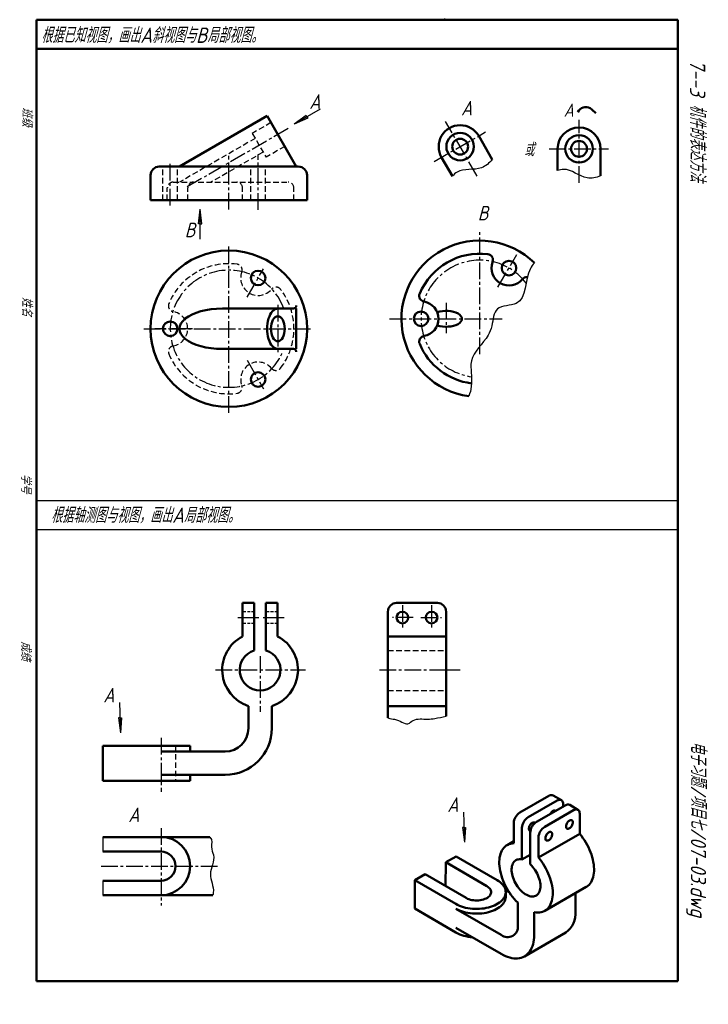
# Model space of a CAD drawing. Header units: millimetres. Extents: x 149 to 385, y 13 to 351.
import ezdxf

# ---------------------------------------------------------------- set-up
doc = ezdxf.new("R2010")
doc.units = ezdxf.units.MM
doc.header["$LTSCALE"] = 0.3
for name, pattern in [('ACAD_ISO04W100', [30, 24, -3, 0, -3]), ('CENTER2', [28.575, 19.05, -3.175, 3.175, -3.175]), ('DASHED2', [9.525, 6.35, -3.175])]:
    doc.linetypes.add(name, pattern=pattern)
for name, color, linetype, lineweight in [('中心线', 1, 'ACAD_ISO04W100', 25), ('图层1', 7, 'Continuous', 25), ('文字层', 227, 'Continuous', 20), ('点画线层', 3, 'CENTER2', 25), ('答案层', 1, 'Continuous', 25), ('粗实线', 7, 'Continuous', 50), ('粗实线层', 7, 'Continuous', 50), ('粗线层', 7, 'Continuous', 50), ('虚线层', 2, 'DASHED2', 25)]:
    doc.layers.add(name, color=color, linetype=linetype, lineweight=lineweight)
doc.layers.add('细实线层', color=7, linetype='Continuous')
doc.styles.add('dim', font='gbeitc.shx')
doc.styles.add('工程字体（斜）', font='gbeitc.shx', dxfattribs={"bigfont": 'gbcbig.shx'})
doc.styles.add('工程斜体', font='gbeitc.shx', dxfattribs={"bigfont": 'gbcbig.shx'})

# ---------------------------------------------------------------- blocks, each defined once
blk = doc.blocks.new('jt')
h = blk.add_hatch(color=256)
h.paths.add_polyline_path([(0, 0), (-0.76, -7.26), (0, -7.26)])
h.paths.add_polyline_path([(0, 0), (0, -7.26), (0.76, -7.26)])
for p, q in [((-0.76, -7.26), (0, 0)), ((0.76, -7.26), (0, 0)), ((0, -7.26), (-0.76, -7.26)), ((0, -7.26), (0.76, -7.26))]:
    blk.add_line(p, q)

msp = doc.modelspace()

# ---------------------------------------------------------------- linework, layer by layer
at = {"color": 7}
for p, q in [((252.09, 320.15), (243.13, 314.98)), ((210.9, 275.52), (210.9, 285.88)), ((183.23, 116.55), (183.53, 106.2)), ((301.26, 78.97), (301.55, 68.62))]:
    msp.add_line(p, q, dxfattribs=at)
at = {"layer": '中心线', "color": 7}
msp.add_line((208.23, 244.82), (195.31, 244.82), dxfattribs=at)
at = {"layer": '图层1', "color": 7}
msp.add_arc((242.89, 252.76), 1, 270, 0, dxfattribs=at)
at = {"layer": '点画线层', "color": 7}
for p, q in [((241.1, 313.53), (206.07, 293.3)), ((220.74, 285.71), (220.74, 304.12)), ((230.79, 285.69), (230.79, 304.59)), ((200.63, 287.17), (200.63, 301.77)), ((220.74, 215.95), (220.74, 273.68)), ((226.99, 255.65), (232.58, 265.33)), ((237.55, 252.99), (237.55, 236.27)), ((191.62, 244.82), (249.52, 244.82)), ((226.99, 233.99), (232.64, 224.21)), ((280.29, 149.92), (280.29, 141.82)), ((290.29, 149.92), (290.29, 141.82)), ((283.92, 145.72), (276.87, 145.72)), ((286.65, 145.72), (293.7, 145.72)), ((231.47, 132.41), (231.47, 113.32)), ((216.17, 127.72), (246.99, 127.72)), ((272.38, 127.72), (290.02, 127.72)), ((197.47, 104.41), (197.47, 85.93))]:
    msp.add_line(p, q, dxfattribs=at)
msp.add_arc((220.74, 244.82), 20.1, 20.1832, 337.2583, dxfattribs=at)
at = {"layer": '答案层', "color": 1, "linetype": 'CENTER2'}
for p, q in [((305.95, 297.17), (295.1, 315.95)), ((340.88, 294.85), (340.88, 316.53)), ((291.17, 302.17), (308.84, 312.37)), ((330.58, 306.57), (350.99, 306.57)), ((306.8, 236.11), (306.8, 278.48)), ((313.06, 259.07), (319.51, 270.26)), ((295.29, 253.74), (295.29, 243.34)), ((275.89, 248.24), (314.52, 248.24))]:
    msp.add_line(p, q, dxfattribs=at)
at = {"layer": '答案层', "color": 1, "lineweight": 50}
for p, q in [((311.09, 302.96), (306.45, 311)), ((333.53, 299.09), (333.53, 306.57)), ((348.23, 297.3), (348.23, 306.57)), ((297.46, 297.16), (293.72, 303.64))]:
    msp.add_line(p, q, dxfattribs=at)
at = {"layer": '答案层', "linetype": 'CENTER2'}
for p, q in [((197.47, 73.43), (197.47, 46.91)), ((176.9, 60.4), (217.32, 60.4))]:
    msp.add_line(p, q, dxfattribs=at)
at = {"layer": '答案层', "lineweight": 50}
for p, q in [((197.47, 70.4), (177.47, 70.4)), ((197.47, 70.4), (214.27, 70.4)), ((197.47, 65.4), (177.47, 65.4)), ((197.47, 55.4), (177.47, 55.4)), ((197.47, 50.4), (177.47, 50.4)), ((197.47, 50.4), (215.29, 50.4))]:
    msp.add_line(p, q, dxfattribs=at)
at = {"layer": '答案层'}
for p, q in [((177.47, 70.4), (177.47, 65.4)), ((177.47, 55.4), (177.47, 50.4))]:
    msp.add_line(p, q, dxfattribs=at)
at = {"layer": '答案层', "lineweight": 50}
msp.add_lwpolyline([(340.51, 319.14, -0.453401), (344.72, 320.52, -0.015538), (346.69, 318.76, -1.062841)], format="xyb", dxfattribs=at)
at = {"layer": '答案层', "color": 1, "lineweight": 50}
for centre, radius in [((300.08, 307.32), 4.72), ((340.88, 306.57), 4.72), ((300.08, 307.32), 2.72), ((340.88, 306.57), 2.72), ((316.85, 265.65), 2.5), ((286.7, 248.24), 2.5)]:
    msp.add_circle(centre, radius, dxfattribs=at)
for centre, radius, start, end in [((300.08, 307.32), 7.35, 30, 210), ((340.88, 306.57), 7.35, 0, 180), ((306.8, 248.24), 26.85, 45.5784, 261.9074), ((306.8, 248.24), 22.33, 82.7639, 157.2361), ((309.36, 268.4), 2, 339.8155, 82.7639), ((316.85, 265.65), 5.98, 159.8155, 320.1845), ((322.98, 260.54), 2, 85.042, 140.1845), ((288.06, 256.1), 2, 157.2361, 260.1845), ((286.7, 248.24), 5.98, 279.8155, 80.1845), ((288.06, 240.37), 2, 99.8155, 202.7639), ((306.8, 248.24), 22.33, 202.7639, 262.7215)]:
    msp.add_arc(centre, radius, start, end, dxfattribs=at)
at = {"layer": '答案层', "color": 1, "linetype": 'CENTER2'}
msp.add_arc((306.8, 248.24), 20.1, 37.61, 261.9498, dxfattribs=at)
at = {"layer": '答案层', "lineweight": 50}
for radius in [10, 5]:
    msp.add_arc((197.47, 60.4), radius, 270, 90, dxfattribs=at)
at = {"layer": '答案层', "color": 1, "lineweight": 50}
msp.add_ellipse((295.29, 248.24), major_axis=(-5.43, 0), ratio=0.500784, start_param=0.97347, end_param=5.309715, dxfattribs=at)
at = {"layer": '答案层', "color": 1}
for points in [[(311.09, 302.96), (310.06, 301.66), (306.83, 298.72), (300.45, 300.12), (297.91, 297.74), (297.46, 297.16)], [(348.23, 297.3), (346.69, 296.68), (342.43, 295.75), (337.6, 300.15), (334.2, 299.36), (333.53, 299.09)]]:
    msp.add_open_spline(points, degree=3, knots=[4.005473, 4.005473, 4.005473, 4.005473, 8.845774, 17.390278, 19.572916, 19.572916, 19.572916, 19.572916], dxfattribs=at)
at = {"layer": '答案层'}
for points, knots in [([(325.59, 267.41), (325.05, 266.83), (322.01, 262.78), (323.37, 251.97), (311.55, 253.23), (311.43, 246.45), (308.99, 240.44), (303.13, 235.72), (304.18, 228.66), (303.96, 223.55), (303.04, 221.7)], [5.613056, 5.613056, 5.613056, 5.613056, 8.01565, 20.904901, 27.667218, 33.817797, 37.240737, 47.7143, 52.671605, 59.104846, 59.104846, 59.104846, 59.104846]), ([(214.27, 70.4), (215.19, 69.29), (214.33, 66.72), (216.57, 62.77), (213.05, 57.78), (215.76, 53.49), (215.35, 50.67), (215.29, 50.4)], [5.118343, 5.118343, 5.118343, 5.118343, 7.723213, 10.501515, 18.058929, 24.965068, 25.700187, 25.700187, 25.700187, 25.700187])]:
    msp.add_open_spline(points, degree=3, knots=knots, dxfattribs=at)
at = {"layer": '粗实线', "color": 7}
for p, q in [((295.29, 147.72), (295.29, 111.82)), ((275.29, 115.35), (295.29, 115.35))]:
    msp.add_line(p, q, dxfattribs=at)
at = {"layer": '粗实线', "color": 7, "linetype": 'Continuous', "lineweight": 50}
for p, q in [((320.61, 78.83), (330.52, 84.53)), ((334.85, 83.04), (332.02, 84.68)), ((323.44, 77.19), (333.35, 82.89)), ((326.26, 75.56), (336.17, 81.26)), ((335.47, 80.85), (335.47, 81.66)), ((340.5, 79.76), (337.67, 81.4)), ((329.09, 73.92), (339, 79.62)), ((341.11, 71.48), (341.12, 78.39)), ((318.49, 75.16), (318.47, 68.25)), ((321.29, 62.67), (321.31, 73.52)), ((324.14, 71.89), (324.12, 61.03)), ((326.95, 63.33), (341.11, 71.48)), ((318.48, 68.94), (316.22, 67.64)), ((326.95, 63.33), (326.96, 70.25)), ((321.29, 62.67), (324.12, 64.3)), ((295.11, 53.56), (295.13, 61.72)), ((298.67, 63.76), (295.13, 61.72)), ((309.26, 53.54), (295.13, 61.72)), ((312.8, 55.57), (298.67, 63.76)), ((288.05, 57.65), (284.51, 55.62)), ((288.05, 57.65), (302.18, 49.47)), ((284.5, 45.82), (284.51, 55.62)), ((284.51, 55.62), (298.64, 47.43)), ((316.82, 51.61), (315.62, 52.3)), ((315.72, 49.85), (315.72, 51.48)), ((329.18, 45.1), (343.33, 53.25)), ((339.65, 44.91), (339.66, 51.13)), ((319.85, 47.91), (319.84, 40.05)), ((284.5, 45.82), (298.62, 37.63)), ((314.18, 36.79), (298.64, 45.8)), ((325.49, 36.77), (325.51, 44.64)), ((298.63, 39.27), (314.17, 30.26)), ((322.17, 29.45), (336.32, 37.59))]:
    msp.add_line(p, q, dxfattribs=at)
at = {"layer": '粗实线', "color": 7, "linetype": 'Continuous', "lineweight": 50, "flags": 128}
for points in [[(335.47, 81.66), (335.44, 82.03), (335.36, 82.36), (335.24, 82.64), (335.06, 82.87), (334.85, 83.04), (334.6, 83.14), (334.31, 83.18), (334, 83.15), (333.68, 83.05), (333.35, 82.89)], [(331, 78.28), (331.01, 78.29), (331.17, 78.58), (331.36, 78.85), (331.58, 79.08), (331.81, 79.27), (332.05, 79.4), (332.28, 79.48), (332.49, 79.5), (332.69, 79.45), (332.85, 79.35), (332.85, 79.35)], [(341.12, 78.39), (341.09, 78.76), (341.02, 79.09), (340.89, 79.37), (340.72, 79.6), (340.5, 79.76), (340.25, 79.87), (339.96, 79.91), (339.66, 79.88), (339.33, 79.78), (339, 79.62)], [(324.19, 72.44), (324.18, 72.44), (324, 72.51), (323.86, 72.65), (323.75, 72.83), (323.69, 73.06), (323.68, 73.32), (323.72, 73.61), (323.8, 73.92), (323.93, 74.22), (324.09, 74.51), (324.28, 74.78), (324.5, 75.01), (324.73, 75.2), (324.97, 75.33), (325.2, 75.41), (325.42, 75.43), (325.61, 75.38), (325.77, 75.28), (325.81, 75.24)], [(337.57, 73.38), (337.34, 73.27), (337.12, 73.22), (336.91, 73.23), (336.73, 73.31), (336.59, 73.44), (336.48, 73.63), (336.42, 73.85), (336.41, 74.12), (336.45, 74.41), (336.53, 74.71), (336.66, 75.01), (336.82, 75.3), (337.01, 75.57), (337.23, 75.8), (337.46, 75.99), (337.7, 76.13), (337.93, 76.2), (338.14, 76.22), (338.34, 76.18), (338.5, 76.07), (338.62, 75.92), (338.71, 75.71), (338.74, 75.46), (338.73, 75.18), (338.67, 74.88), (338.56, 74.58), (338.42, 74.28), (338.24, 74), (338.03, 73.75), (337.81, 73.54), (337.57, 73.38)], [(330.5, 69.31), (330.26, 69.2), (330.04, 69.15), (329.83, 69.16), (329.65, 69.24), (329.51, 69.37), (329.4, 69.56), (329.35, 69.78), (329.33, 70.05), (329.37, 70.34), (329.45, 70.64), (329.58, 70.94), (329.74, 71.23), (329.94, 71.5), (330.15, 71.73), (330.38, 71.92), (330.62, 72.06), (330.85, 72.13), (331.07, 72.15), (331.26, 72.11), (331.42, 72), (331.55, 71.85), (331.63, 71.64), (331.66, 71.39), (331.65, 71.11), (331.59, 70.81), (331.49, 70.51), (331.34, 70.21), (331.16, 69.93), (330.96, 69.68), (330.73, 69.47), (330.5, 69.31)], [(343.33, 53.25), (343.5, 53.35), (343.93, 53.66), (344.33, 54.03), (344.69, 54.45), (345.01, 54.93), (345.29, 55.45), (345.53, 56.02), (345.72, 56.63), (345.87, 57.28), (345.97, 57.97), (346.02, 58.69), (346.03, 59.44), (346, 60.22), (345.91, 61.02), (345.78, 61.83), (345.61, 62.66), (345.39, 63.5), (345.13, 64.34), (344.82, 65.19), (344.48, 66.03), (344.1, 66.86), (343.68, 67.69), (343.22, 68.49), (342.74, 69.28), (342.22, 70.04), (341.68, 70.77), (341.11, 71.48)], [(318.47, 68.25), (317.9, 68.2), (317.36, 68.1), (316.84, 67.94), (316.35, 67.72), (315.9, 67.44), (315.48, 67.11), (315.09, 66.72), (314.74, 66.28), (314.44, 65.79), (314.17, 65.25), (313.95, 64.66), (313.77, 64.04), (313.64, 63.37), (313.56, 62.67), (313.52, 61.94), (313.52, 61.18), (313.58, 60.4), (313.68, 59.59), (313.82, 58.77), (314.01, 57.94), (314.24, 57.1), (314.52, 56.25), (314.84, 55.41), (315.2, 54.57), (315.59, 53.74), (316.03, 52.92), (316.49, 52.12), (316.99, 51.35), (317.52, 50.59), (318.07, 49.87), (318.64, 49.18), (319.24, 48.53), (319.85, 47.91)], [(324.12, 61.03), (324.57, 60.59), (325, 60.1), (325.41, 59.59), (325.8, 59.04), (326.16, 58.46), (326.48, 57.87), (326.77, 57.26), (327.02, 56.65), (327.23, 56.03), (327.4, 55.42), (327.53, 54.81), (327.61, 54.22), (327.64, 53.65), (327.63, 53.1), (327.57, 52.59), (327.47, 52.11), (327.32, 51.67), (327.13, 51.27), (326.89, 50.92), (326.62, 50.63), (326.31, 50.38), (325.97, 50.2), (325.6, 50.07), (325.2, 49.99), (324.77, 49.98), (324.33, 50.03), (323.87, 50.14), (323.4, 50.3), (322.93, 50.53), (322.45, 50.8), (321.97, 51.13), (321.5, 51.51), (321.05, 51.93), (320.6, 52.4), (320.18, 52.9), (319.78, 53.44), (319.41, 54), (319.07, 54.58), (318.76, 55.18), (318.49, 55.79), (318.26, 56.41), (318.07, 57.03), (317.92, 57.64), (317.82, 58.24), (317.76, 58.82), (317.75, 59.38), (317.79, 59.91), (317.87, 60.41), (318, 60.87), (318.17, 61.29), (318.38, 61.66), (318.63, 61.98), (318.92, 62.25), (319.25, 62.47), (319.61, 62.63), (320, 62.73), (320.41, 62.77), (320.84, 62.75), (321.29, 62.67)], [(325.51, 44.64), (326.12, 44.54), (326.72, 44.5), (327.29, 44.52), (327.85, 44.6), (328.38, 44.75), (328.88, 44.95), (329.34, 45.2), (329.78, 45.52), (330.17, 45.89), (330.53, 46.31), (330.86, 46.79), (331.13, 47.31), (331.37, 47.88), (331.56, 48.49), (331.71, 49.14), (331.81, 49.83), (331.87, 50.55), (331.88, 51.3), (331.84, 52.08), (331.76, 52.88), (331.63, 53.69), (331.45, 54.52), (331.23, 55.36), (330.97, 56.2), (330.67, 57.05), (330.32, 57.89), (329.94, 58.72), (329.52, 59.55), (329.07, 60.35), (328.58, 61.14), (328.06, 61.9), (327.52, 62.63), (326.95, 63.33)], [(298.64, 47.43), (299.23, 47.11), (299.86, 46.83), (300.54, 46.57), (301.24, 46.34), (301.98, 46.15), (302.73, 45.99), (303.51, 45.87), (304.3, 45.79), (305.1, 45.74), (305.91, 45.73), (306.71, 45.76), (307.51, 45.82), (308.3, 45.92), (309.07, 46.06), (309.81, 46.23), (310.53, 46.44), (311.22, 46.68), (311.88, 46.95), (312.49, 47.25), (313.06, 47.57), (313.58, 47.93), (314.06, 48.3), (314.47, 48.7), (314.83, 49.12), (315.13, 49.55), (315.37, 49.99), (315.55, 50.44), (315.67, 50.9), (315.72, 51.37), (315.7, 51.83), (315.62, 52.3), (315.48, 52.75), (315.27, 53.2), (315, 53.64), (314.67, 54.07), (314.28, 54.47), (313.84, 54.86), (313.34, 55.23), (312.8, 55.57)], [(302.18, 49.47), (302.61, 49.24), (303.09, 49.05), (303.6, 48.89), (304.14, 48.76), (304.7, 48.68), (305.28, 48.63), (305.86, 48.62), (306.44, 48.64), (307.01, 48.71), (307.56, 48.82), (308.09, 48.96), (308.58, 49.13), (309.04, 49.34), (309.45, 49.58), (309.81, 49.84), (310.12, 50.12), (310.36, 50.43), (310.55, 50.75), (310.66, 51.07), (310.72, 51.41), (310.7, 51.74), (310.62, 52.08), (310.47, 52.4), (310.25, 52.71), (309.98, 53.01), (309.64, 53.28), (309.26, 53.54)], [(315.72, 49.85), (315.71, 49.73), (315.66, 49.27), (315.55, 48.81), (315.37, 48.36), (315.13, 47.91), (314.83, 47.48), (314.47, 47.07), (314.05, 46.67), (313.58, 46.29), (313.06, 45.94), (312.49, 45.61), (311.87, 45.31), (311.22, 45.04), (310.53, 44.8), (309.81, 44.6), (309.06, 44.42), (308.29, 44.29), (307.51, 44.19), (306.71, 44.12), (305.91, 44.1), (305.1, 44.11), (304.3, 44.15), (303.51, 44.24), (302.73, 44.36), (301.97, 44.52), (301.24, 44.71), (300.53, 44.94), (299.86, 45.19), (299.23, 45.48), (298.64, 45.8)], [(314.17, 30.26), (314.91, 29.86), (315.64, 29.52), (316.37, 29.23), (317.09, 29.01), (317.8, 28.85), (318.49, 28.75), (319.17, 28.71), (319.82, 28.73), (320.45, 28.82), (321.05, 28.97), (321.63, 29.18), (322.17, 29.45), (322.67, 29.78), (323.14, 30.17), (323.58, 30.62), (323.97, 31.12), (324.32, 31.67), (324.62, 32.27), (324.89, 32.92), (325.1, 33.61), (325.27, 34.35), (325.39, 35.12), (325.47, 35.93), (325.49, 36.77)]]:
    msp.add_lwpolyline(points, dxfattribs=at)
at = {"layer": '粗实线', "color": 7, "linetype": 'Continuous', "lineweight": 50}
for centre, radius, start, end in [((331.4, 83.32), 1.5, 65.2964, 125.8214), ((337.05, 80.04), 1.5, 65.2964, 125.8214), ((323.06, 74.96), 4.58, 122.2905, 177.5168), ((325.88, 73.33), 4.58, 122.2905, 177.5168), ((328.71, 71.69), 4.58, 122.2905, 177.5168), ((331.54, 70.05), 4.58, 122.2905, 177.5168), ((331.7, 44.11), 7.99, 305.3446, 5.7749), ((305.19, 49.68), 13.72, 241.411, 266.1975), ((316.38, 39.51), 3.5, 230.962, 8.8561)]:
    msp.add_arc(centre, radius, start, end, dxfattribs=at)
at = {"layer": '粗实线层', "color": 7, "ltscale": 0.5}
for p, q in [((154.78, 350.89), (154.78, 20.89)), ((374.78, 350.89), (154.78, 350.89)), ((341.66, 350.89), (331.66, 350.89)), ((374.78, 20.89), (374.78, 350.89)), ((374.78, 340.89), (154.78, 340.89)), ((154.78, 20.89), (364.78, 20.89)), ((364.78, 20.89), (374.78, 20.89))]:
    msp.add_line(p, q, dxfattribs=at)
at = {"layer": '粗实线层', "color": 7}
msp.add_point((294.78, 350.89), dxfattribs=at)
at = {"layer": '粗线层', "color": 7}
for p, q in [((233.87, 317.85), (203.8, 300.49)), ((233.87, 317.85), (243.89, 300.49)), ((193.89, 288.98), (193.89, 297.49)), ((196.89, 300.49), (244.58, 300.49)), ((247.58, 288.98), (247.58, 297.49)), ((193.89, 288.98), (247.58, 288.98)), ((242.89, 251.76), (218.51, 251.76)), ((243.89, 251.76), (243.89, 237.88)), ((242.89, 237.88), (218.51, 237.88)), ((225.47, 150.72), (225.47, 139.25)), ((225.47, 150.72), (229.47, 150.72)), ((229.47, 150.72), (229.47, 134.42)), ((233.47, 150.72), (233.47, 134.42)), ((233.47, 150.72), (237.47, 150.72)), ((237.47, 150.72), (237.47, 139.25)), ((285.29, 150.72), (278.29, 150.72)), ((285.29, 150.72), (292.29, 150.72)), ((275.29, 147.72), (275.28, 111.34)), ((285.29, 139.25), (275.29, 139.25)), ((285.29, 139.25), (295.29, 139.25)), ((227.47, 115.35), (227.47, 107.72)), ((235.47, 115.35), (235.47, 107.72)), ((177.47, 101.72), (207.47, 101.72)), ((177.47, 101.72), (177.47, 89.72)), ((207.47, 101.72), (207.47, 99.72)), ((197.47, 99.72), (219.47, 99.72)), ((197.47, 91.72), (219.47, 91.72)), ((207.47, 91.72), (207.47, 89.72)), ((177.47, 89.72), (207.47, 89.72))]:
    msp.add_line(p, q, dxfattribs=at)
for centre, radius in [((220.74, 244.82), 26.85), ((230.79, 262.23), 2.5), ((200.63, 244.82), 2.5), ((230.79, 227.41), 2.5), ((280.29, 145.72), 2), ((290.29, 145.72), 2)]:
    msp.add_circle(centre, radius, dxfattribs=at)
for centre, radius, start, end in [((196.89, 297.49), 3, 90, 180), ((244.58, 297.49), 3, 0, 90), ((242.89, 252.76), 1, 270, 0), ((242.89, 236.88), 1, 0, 90), ((278.29, 147.72), 3, 90, 179.9899), ((292.29, 147.72), 3, 0, 90), ((231.47, 127.72), 13, 117.4864, 252.0798), ((231.47, 127.72), 13, 287.9202, 62.5136), ((231.47, 127.72), 7, 106.6015, 73.3985), ((219.47, 107.72), 8, 270, 0), ((219.47, 107.72), 16, 270, 0)]:
    msp.add_arc(centre, radius, start, end, dxfattribs=at)
for centre, major_axis, ratio, start_param, end_param in [((218.51, 244.82), (-14.71, 0), 0.471601, 4.712389, 7.853982), ((237.55, 244.82), (0, 6.94), 0.530109, 0, 3.141593)]:
    msp.add_ellipse(centre, major_axis=major_axis, ratio=ratio, start_param=start_param, end_param=end_param, dxfattribs=at)
msp.add_ellipse((237.55, 244.82), major_axis=(0, 4.3), ratio=0.548542, dxfattribs=at)
at = {"layer": '细实线层', "color": 7}
for p, q in [((154.78, 185.89), (374.78, 185.89)), ((154.78, 175.89), (374.78, 175.89)), ((223.83, 145.72), (231.07, 145.72)), ((232.55, 145.72), (239.67, 145.72)), ((290.02, 127.72), (300.07, 127.72))]:
    msp.add_line(p, q, dxfattribs=at)
msp.add_open_spline([(275.28, 111.34), (276.19, 110.92), (278.79, 110.95), (281.92, 108.29), (284.48, 111.36), (288.17, 110.68), (291.88, 111.11), (293.98, 111.57), (295.29, 111.82)], degree=3, knots=[9.955015, 9.955015, 9.955015, 9.955015, 11.54179, 15.730501, 18.099596, 23.025723, 25.488786, 29.461243, 29.461243, 29.461243, 29.461243], dxfattribs=at)
msp.add_point((294.78, 350.89), dxfattribs=at)
at = {"layer": '虚线层', "color": 7}
for p, q in [((235.19, 315.57), (228.77, 311.86)), ((228.77, 311.86), (233.49, 303.69)), ((229.77, 310.13), (203.78, 295.13)), ((232.49, 305.42), (214.66, 295.13)), ((239.91, 307.39), (233.49, 303.69)), ((198.13, 288.98), (198.13, 300.49)), ((203.13, 288.98), (203.13, 300.49)), ((228.29, 288.98), (228.29, 300.49)), ((233.29, 288.98), (233.29, 300.49)), ((201.64, 295.13), (241.06, 295.13)), ((199.64, 288.98), (199.64, 293.13)), ((206.62, 288.98), (206.62, 293.13)), ((225.43, 288.98), (225.43, 293.13)), ((243.06, 288.98), (243.06, 293.13)), ((275.29, 134.42), (295.29, 134.42)), ((275.29, 120.72), (295.29, 120.72)), ((202.47, 101.72), (202.47, 89.72))]:
    msp.add_line(p, q, dxfattribs=at)
at = {"layer": '虚线层', "color": 7, "ltscale": 0.5}
for p, q in [((229.47, 147.72), (225.47, 147.72)), ((237.47, 147.72), (233.47, 147.72)), ((229.47, 143.72), (225.47, 143.72)), ((237.47, 143.72), (233.47, 143.72))]:
    msp.add_line(p, q, dxfattribs=at)
at = {"layer": '虚线层', "color": 7}
for centre, radius, start, end in [((201.64, 293.13), 2, 90, 180), ((208.62, 293.13), 2, 90, 180), ((223.43, 293.13), 2, 0, 90), ((241.06, 293.13), 2, 0, 90), ((220.74, 244.82), 22.33, 82.7639, 157.2361), ((223.3, 264.98), 2, 339.8155, 82.7639), ((230.79, 262.23), 5.98, 159.8155, 320.1845), ((236.92, 257.12), 2, 37.2361, 140.1845), ((220.74, 244.82), 22.33, 322.7639, 37.2361), ((202, 252.68), 2, 157.2361, 260.1845), ((200.63, 244.82), 5.98, 279.8155, 80.1845), ((202, 236.96), 2, 99.8155, 202.7639), ((220.74, 244.82), 22.33, 202.7639, 277.2361), ((230.79, 227.41), 5.98, 39.8155, 200.1845), ((236.92, 232.52), 2, 219.8155, 322.7639), ((223.3, 224.66), 2, 277.2361, 20.1845)]:
    msp.add_arc(centre, radius, start, end, dxfattribs=at)

# ---------------------------------------------------------------- block references
at = {"color": 7, "yscale": 0.6999999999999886, "zscale": 0.7}
for p, xscale, rotation in [((243.13, 314.98), 0.6999999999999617, 119.9999999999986), ((183.53, 106.2), 0.7000000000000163, 181.6331149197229), ((301.55, 68.62), 0.7000000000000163, 181.6331149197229)]:
    msp.add_blockref('jt', p, dxfattribs=dict(at, xscale=xscale, rotation=rotation))
at = {"color": 7, "xscale": 0.6999999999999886, "yscale": 0.6999999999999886, "zscale": 0.7}
msp.add_blockref('jt', (210.9, 285.88), dxfattribs=at)

# ---------------------------------------------------------------- texts
at = {"layer": '文字层', "color": 7, "style": '工程字体（斜）'}
for s, p in [('班级', (149.81, 320.85)), ('姓名', (149.79, 255.77)), ('学号', (149.41, 195)), ('成绩', (149.41, 137.57))]:
    msp.add_text(s, height=3.5, rotation=270, dxfattribs=at).set_placement(p)
at = {"layer": '答案层', "style": 'dim'}
for s, p in [('A', (300.39, 318.02)), ('B', (306.12, 281.99)), ('A', (186.24, 75.51))]:
    msp.add_text(s, height=5, dxfattribs=at).set_placement(p)
at = {"layer": '细实线层', "color": 7, "ltscale": 0.5, "style": '工程斜体'}
for s, p in [('根据已知视图，画出A斜视图与B局部视图。', (156.33, 342.93)), ('根据轴测图与视图，画出A局部视图。', (159.71, 178.21))]:
    msp.add_text(s, height=5.25, dxfattribs=at).set_placement(p)
at = {"layer": '细实线层', "color": 7, "ltscale": 0.5}
for s, style, p in [('   7--3 机件的表达方法 ', '工程字体（斜）', (378.95, 345.6)), ('电子习题/项目七/07-03.dwg', '工程斜体', (379.22, 103.24))]:
    msp.add_text(s, height=5.25, rotation=270, dxfattribs=dict(at, style=style)).set_placement(p)
at = {"layer": '细实线层', "color": 1, "ltscale": 0.5, "style": '工程斜体'}
for s, p in [('A', (335.61, 317.58)), ('或', (322.05, 304.02))]:
    msp.add_text(s, height=4.5, dxfattribs=at).set_placement(p)
at = {"layer": '虚线层', "color": 7, "style": 'dim'}
for s, p in [('A', (248.35, 320.27)), ('B', (205.61, 276.22)), ('A', (177.67, 116.58)), ('A', (295.69, 79))]:
    msp.add_text(s, height=5, dxfattribs=at).set_placement(p)

doc.saveas('drawing.dxf')
